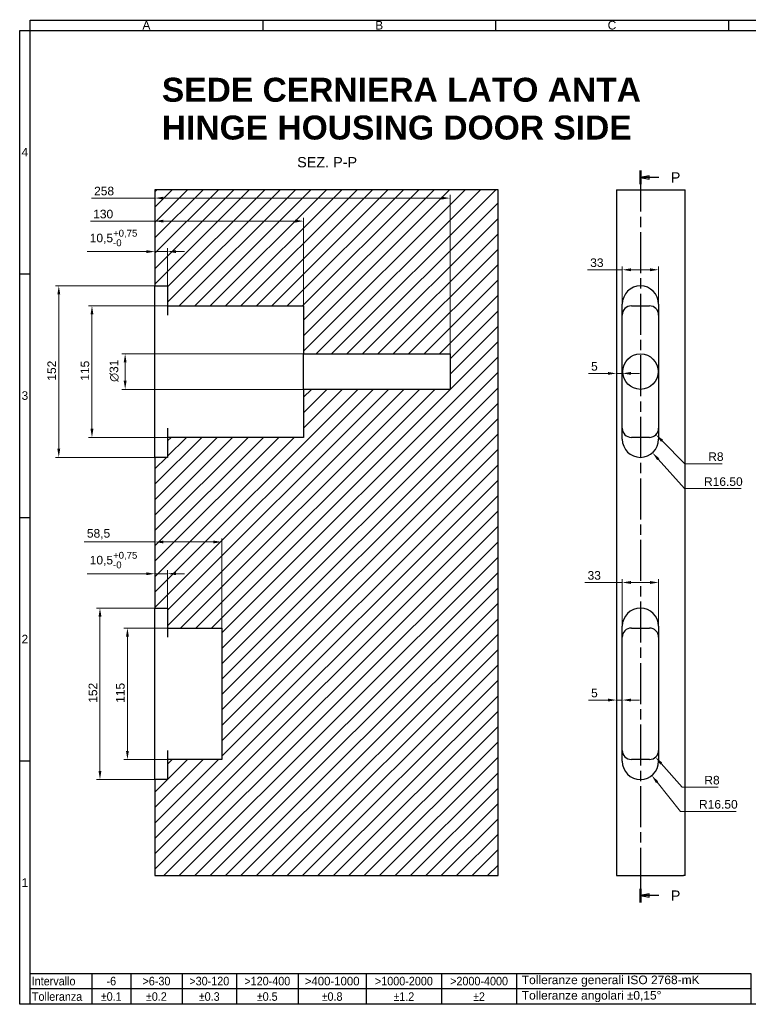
# Model space of a CAD drawing. Header units: millimetres. Extents: x 15 to 1245, y -569 to 876.
# Tile 2 of 3: x 15 to 652, y 15 to 876. Entities that reach past the tile are written whole.
import ezdxf

# ---------------------------------------------------------------- set-up
doc = ezdxf.new("R2010")
doc.units = ezdxf.units.MM
doc.header["$LTSCALE"] = 3
doc.linetypes.add('CHAIN', pattern=[0.3543, 0.2362, -0.0295, 0.0591, -0.0295])
for name, color, linetype, lineweight in [('Bordo (ISO)', 7, 'Continuous', 25), ('Linea di sezione (ISO)', 7, 'CHAIN', 25), ('Quota (ISO)', 7, 'Continuous', 15), ('Simbolo (ISO)', 7, 'Continuous', 25), ('Tratteggio (ISO)', 7, 'Continuous', 15), ('Visibile (ISO)', 7, 'Continuous', 25)]:
    doc.layers.add(name, color=color, linetype=linetype, lineweight=lineweight)
doc.styles.add('Etichetta testo (ISO)', font='ARIAL.TTF')
doc.styles.add('Miglioranzo', font='ARIAL.TTF')
doc.dimstyles.new('Migliioranzo', dxfattribs={"dimscale": 3, "dimtxt": 2.5, "dimasz": 2.5, "dimexe": 1, "dimexo": 0, "dimgap": 0.762, "dimtad": 1, "dimtoh": 1, "dimrnd": 1e-08, "dimtxsty": 'Miglioranzo', "dimcen": 0.09, "dimdle": 10, "dimclrd": 256, "dimclre": 256, "dimclrt": 256, "dimazin": 2, "dimtfac": 0.8, "dimtmove": 0, "dimatfit": 3, "dimfxl": 1, "dimtolj": 1, "dimlwd": -1, "dimlwe": -1, "dimarcsym": 0})

# ---------------------------------------------------------------- blocks, each defined once
blk = doc.blocks.new('Bordi Bordo A3')
at = {"layer": 'Bordo (ISO)'}
for p, q in [((8, 292), (415, 292)), ((8, 5), (8, 292)), ((75.83, 292), (75.83, 289)), ((143.67, 292), (143.67, 289)), ((211.5, 292), (211.5, 289)), ((279.33, 292), (279.33, 289)), ((347.17, 292), (347.17, 289)), ((415, 292), (415, 5)), ((415, 292), (415, 289)), ((5, 5), (5, 289)), ((5, 289), (415, 289)), ((5, 289), (8, 289)), ((5, 218), (8, 218)), ((5, 147), (8, 147)), ((5, 76), (8, 76)), ((8, 14), (218, 14)), ((8, 5), (8, 14)), ((26, 14), (26, 5)), ((37.4, 14), (37.4, 5)), ((52.3, 14), (52.3, 5)), ((68.2, 14), (68.2, 5)), ((86.1, 14), (86.1, 5)), ((106, 14), (106, 5)), ((127.9, 14), (127.9, 5)), ((149.8, 14), (149.8, 5)), ((218, 14), (218, 5)), ((218, 9.5), (8, 9.5)), ((415, 5), (5, 5)), ((218, 5), (8, 5))]:
    blk.add_line(p, q, dxfattribs=at)
at = {"layer": 'Bordo (ISO)', "char_height": 2.5, "style": 'Miglioranzo'}
for s, insert, width, attachment_point in [('\\fArial|b0|i0;A', (41.92, 290.5), 7.2816, 5), ('\\fArial|b0|i0;B', (109.75, 290.5), 6.0822, 5), ('C', (177.58, 290.5), 6.0822, 5), ('D', (245.42, 290.5), 7.6983, 5), ('\\fArial|b0|i0;\\W0.95;>400-1000', (96.05, 11.75), 15.9508, 5), ('\\fArial|b0|i0;\\W0.90;Tolleranza', (8.55, 7.25), 14.6684, 4), ('\\fAIGDT|b0|i0;\\W0.90;\\H2.5000;`\\fArial|b0|i0;\\W0.90;\\H2.5000;0.1', (31.7, 7.25), 7.5088, 5), ('\\fAIGDT|b0|i0;\\W0.90;\\H2.5000;`\\fArial|b0|i0;\\W0.90;\\H2.5000;0.2', (44.85, 7.25), 7.5088, 5), ('\\fAIGDT|b0|i0;\\W0.90;\\H2.5000;`\\fArial|b0|i0;\\W0.90;\\H2.5000;0.3', (60.25, 7.25), 7.5088, 5), ('\\fAIGDT|b0|i0;\\W0.90;\\H2.5000;`\\fArial|b0|i0;\\W0.90;\\H2.5000;0.5', (77.15, 7.25), 7.5088, 5), ('\\fAIGDT|b0|i0;\\W0.90;\\H2.5000;`\\fArial|b0|i0;\\W0.90;\\H2.5000;0.8', (96.05, 7.25), 7.5088, 5), ('\\fAIGDT|b0|i0;\\W0.90;\\H2.5000;`\\fArial|b0|i0;\\W0.90;\\H2.5000;1.2', (116.95, 7.25), 7.5088, 5), ('\\fAIGDT|b0|i0;\\W0.90;\\H2.5000;`\\fArial|b0|i0;\\W0.90;\\H2.5000;2', (138.85, 7.25), 7.5088, 5), ('Tolleranze angolari \\fAIGDT|b0|i0;\\H2.5000;`\\fArial|b0|i0;\\H2.5000;0,15°', (151.3, 7.25), 42.809, 4)]:
    blk.add_mtext(s, dxfattribs=dict(at, insert=insert, width=width, attachment_point=attachment_point))
for s, insert, attachment_point in [('E', (313.25, 290.5), 5), ('F', (381.08, 290.5), 5), ('4', (6.5, 253.5), 5), ('3', (6.5, 182.5), 5), ('2', (6.5, 111.5), 5), ('1', (6.5, 40.5), 5), ('\\fArial|b0|i0;\\W0.90;Intervallo', (8.5, 11.75), 4), ('\\fArial|b0|i0;\\W0.90;-6', (31.7, 11.75), 5), ('\\fArial|b0|i0;\\W0.90;>6-30', (44.85, 11.75), 5), ('\\fArial|b0|i0;\\W0.90;>30-120', (60.25, 11.75), 5), ('\\fArial|b0|i0;\\W0.90;>120-400', (77.15, 11.75), 5), ('\\fArial|b0|i0;\\W0.90;>1000-2000', (116.95, 11.75), 5), ('\\fArial|b0|i0;\\W0.90;>2000-4000', (138.85, 11.75), 5), ('Tolleranze generali ISO 2768-mK', (151.3, 11.75), 4)]:
    blk.add_mtext(s, dxfattribs=dict(at, insert=insert, attachment_point=attachment_point))
blk = doc.blocks.new('SezioneConv2d0')
at = {"layer": 'Linea di sezione (ISO)', "linetype": 'CHAIN', "ltscale": 16.887573}
blk.add_line((185.88, 248.11), (185.88, 34.71), dxfattribs=at)
at = {"layer": 'Linea di sezione (ISO)', "linetype": 'Continuous', "lineweight": 50}
for p, q in [((185.88, 248.11), (185.88, 244.13)), ((185.88, 38.7), (185.88, 34.71))]:
    blk.add_line(p, q, dxfattribs=at)
at = {"layer": 'Linea di sezione (ISO)', "linetype": 'Continuous'}
for p, q in [((188.38, 246.62), (185.88, 246.12)), ((188.38, 246.12), (185.88, 246.12)), ((185.88, 246.12), (188.38, 245.62)), ((188.38, 245.62), (188.38, 246.62)), ((191.26, 246.12), (188.38, 246.12)), ((188.38, 37.2), (185.88, 36.7)), ((188.38, 36.7), (185.88, 36.7)), ((185.88, 36.7), (188.38, 36.2)), ((188.38, 36.2), (188.38, 37.2)), ((191.26, 36.7), (188.38, 36.7))]:
    blk.add_line(p, q, dxfattribs=at)
at = {"layer": 'Linea di sezione (ISO)', "linetype": 'Continuous', "flags": 128}
for points in [[(188.38, 246.62), (185.88, 246.12), (188.38, 245.62), (188.38, 246.62)], [(188.38, 37.2), (185.88, 36.7), (188.38, 36.2), (188.38, 37.2)]]:
    blk.add_lwpolyline(points, dxfattribs=at)
at = {"layer": 'Linea di sezione (ISO)'}
for points in [[(188.38, 246.62), (185.88, 246.12), (188.38, 245.62), (188.38, 246.62)], [(188.38, 37.2), (185.88, 36.7), (188.38, 36.2), (188.38, 37.2)]]:
    blk.add_solid(points, dxfattribs=at)
at = {"layer": 'Linea di sezione (ISO)', "char_height": 3, "attachment_point": 7, "style": 'Etichetta testo (ISO)'}
for insert in [(194.72, 244.62), (194.72, 35.2)]:
    blk.add_mtext('P', dxfattribs=dict(at, insert=insert))
blk = doc.blocks.new('*D19')
at = {"layer": 'Defpoints', "color": 0}
for p in [(263.17, 583.97), (107.17, 552.97), (263.17, 552.97)]:
    blk.add_point(p, dxfattribs=at)
at = {"layer": 'Quota (ISO)'}
for p, q in [((263.17, 583.97), (104.17, 583.97)), ((107.17, 576.47), (107.17, 560.47)), ((263.17, 552.97), (104.17, 552.97))]:
    blk.add_line(p, q, dxfattribs=at)
for points in [[(105.92, 576.47), (108.42, 576.47), (107.17, 583.97)], [(105.92, 560.47), (108.42, 560.47), (107.17, 552.97)]]:
    blk.add_solid(points, dxfattribs=at)
at = {"layer": 'Quota (ISO)', "insert": (93.6, 559.55), "char_height": 7.5, "attachment_point": 1, "rotation": 90, "style": 'Miglioranzo'}
blk.add_mtext('\\A1;{\\fAIGDT|b0|i0;\\H7.5000;\\ln\\fArial|b0|i0;\\H7.5000;}31', dxfattribs=at)
blk = doc.blocks.new('*D20')
at = {"layer": 'Defpoints', "color": 0}
for p in [(144.17, 625.97), (78.17, 510.97), (144.17, 510.97)]:
    blk.add_point(p, dxfattribs=at)
at = {"layer": 'Quota (ISO)'}
for p, q in [((144.17, 625.97), (75.17, 625.97)), ((78.17, 618.47), (78.17, 518.47)), ((144.17, 510.97), (75.17, 510.97))]:
    blk.add_line(p, q, dxfattribs=at)
for points in [[(76.92, 618.47), (79.42, 618.47), (78.17, 625.97)], [(76.92, 518.47), (79.42, 518.47), (78.17, 510.97)]]:
    blk.add_solid(points, dxfattribs=at)
at = {"layer": 'Quota (ISO)', "insert": (68.22, 560.51), "char_height": 7.5, "attachment_point": 1, "rotation": 90, "style": 'Miglioranzo'}
blk.add_mtext('\\A1;115', dxfattribs=at)
blk = doc.blocks.new('*D21')
at = {"layer": 'Defpoints', "color": 0}
for p in [(133.17, 643.47), (49.17, 493.47), (133.17, 493.47)]:
    blk.add_point(p, dxfattribs=at)
at = {"layer": 'Quota (ISO)'}
for p, q in [((133.17, 643.47), (46.17, 643.47)), ((49.17, 635.97), (49.17, 500.97)), ((133.17, 493.47), (46.17, 493.47))]:
    blk.add_line(p, q, dxfattribs=at)
for points in [[(47.92, 635.97), (50.42, 635.97), (49.17, 643.47)], [(47.92, 500.97), (50.42, 500.97), (49.17, 493.47)]]:
    blk.add_solid(points, dxfattribs=at)
at = {"layer": 'Quota (ISO)', "insert": (39.22, 560.58), "char_height": 7.5, "attachment_point": 1, "rotation": 90, "style": 'Miglioranzo'}
blk.add_mtext('\\A1;152', dxfattribs=at)
blk = doc.blocks.new('*D22')
at = {"layer": 'Defpoints', "color": 0}
for p in [(573.54, 657.57), (541.74, 627.57), (573.54, 627.57)]:
    blk.add_point(p, dxfattribs=at)
at = {"layer": 'Quota (ISO)'}
for p, q in [((541.74, 657.57), (511.45, 657.57)), ((541.74, 627.57), (541.74, 660.57)), ((566.04, 657.57), (549.24, 657.57)), ((573.54, 627.57), (573.54, 660.57))]:
    blk.add_line(p, q, dxfattribs=at)
for points in [[(549.24, 658.82), (549.24, 656.32), (541.74, 657.57)], [(566.04, 658.82), (566.04, 656.32), (573.54, 657.57)]]:
    blk.add_solid(points, dxfattribs=at)
at = {"layer": 'Quota (ISO)', "insert": (513.73, 667.52), "char_height": 7.5, "attachment_point": 1, "style": 'Miglioranzo'}
blk.add_mtext('\\A1;33', dxfattribs=at)
blk = doc.blocks.new('*D23')
at = {"layer": 'Defpoints', "color": 0}
for p in [(536.74, 566.93), (536.74, 566.93), (541.74, 566.93)]:
    blk.add_point(p, dxfattribs=at)
at = {"layer": 'Quota (ISO)'}
for p, q in [((529.24, 566.93), (512.19, 566.93)), ((541.74, 566.93), (536.74, 566.93)), ((549.24, 566.93), (556.74, 566.93))]:
    blk.add_line(p, q, dxfattribs=at)
for points in [[(529.24, 568.18), (529.24, 565.68), (536.74, 566.93)], [(549.24, 568.18), (549.24, 565.68), (541.74, 566.93)]]:
    blk.add_solid(points, dxfattribs=at)
at = {"layer": 'Quota (ISO)', "insert": (514.48, 576.84), "char_height": 7.5, "attachment_point": 1, "style": 'Miglioranzo'}
blk.add_mtext('\\A1;5', dxfattribs=at)
blk = doc.blocks.new('*D24')
at = {"layer": 'Defpoints', "color": 0}
for p in [(144.17, 344.17), (109.17, 229.17), (144.17, 229.17)]:
    blk.add_point(p, dxfattribs=at)
at = {"layer": 'Quota (ISO)'}
for p, q in [((144.17, 344.17), (106.17, 344.17)), ((109.17, 336.67), (109.17, 236.67)), ((144.17, 229.17), (106.17, 229.17))]:
    blk.add_line(p, q, dxfattribs=at)
for points in [[(107.92, 336.67), (110.42, 336.67), (109.17, 344.17)], [(107.92, 236.67), (110.42, 236.67), (109.17, 229.17)]]:
    blk.add_solid(points, dxfattribs=at)
at = {"layer": 'Quota (ISO)', "insert": (99.22, 278.71), "char_height": 7.5, "attachment_point": 1, "rotation": 90, "style": 'Miglioranzo'}
blk.add_mtext('\\A1;115', dxfattribs=at)
blk = doc.blocks.new('*D25')
at = {"layer": 'Defpoints', "color": 0}
for p in [(133.17, 361.67), (85.17, 211.67), (133.17, 211.67)]:
    blk.add_point(p, dxfattribs=at)
at = {"layer": 'Quota (ISO)'}
for p, q in [((133.17, 361.67), (82.17, 361.67)), ((85.17, 354.17), (85.17, 219.17)), ((133.17, 211.67), (82.17, 211.67))]:
    blk.add_line(p, q, dxfattribs=at)
for points in [[(83.92, 354.17), (86.42, 354.17), (85.17, 361.67)], [(83.92, 219.17), (86.42, 219.17), (85.17, 211.67)]]:
    blk.add_solid(points, dxfattribs=at)
at = {"layer": 'Quota (ISO)', "insert": (75.22, 278.78), "char_height": 7.5, "attachment_point": 1, "rotation": 90, "style": 'Miglioranzo'}
blk.add_mtext('\\A1;152', dxfattribs=at)
blk = doc.blocks.new('*D26')
at = {"layer": 'Defpoints', "color": 0}
for p in [(144.17, 673.47), (144.17, 643.47), (133.17, 627.57)]:
    blk.add_point(p, dxfattribs=at)
at = {"layer": 'Quota (ISO)'}
for p, q in [((125.67, 673.47), (73.94, 673.47)), ((133.17, 627.57), (133.17, 676.47)), ((144.17, 673.47), (133.17, 673.47)), ((144.17, 643.47), (144.17, 676.47)), ((151.67, 673.47), (159.17, 673.47))]:
    blk.add_line(p, q, dxfattribs=at)
for points in [[(125.67, 674.72), (125.67, 672.22), (133.17, 673.47)], [(151.67, 674.72), (151.67, 672.22), (144.17, 673.47)]]:
    blk.add_solid(points, dxfattribs=at)
at = {"layer": 'Quota (ISO)', "insert": (76.22, 692.58), "char_height": 7.5, "attachment_point": 1, "style": 'Miglioranzo'}
blk.add_mtext('\\A1;10,5{\\H6.000000;\\S+0,75^ -0;}', dxfattribs=at)
blk = doc.blocks.new('*D27')
at = {"layer": 'Defpoints', "color": 0}
for p in [(263.17, 700.14), (133.17, 627.57), (263.17, 625.97)]:
    blk.add_point(p, dxfattribs=at)
at = {"layer": 'Quota (ISO)'}
for p, q in [((133.17, 700.14), (76.96, 700.14)), ((133.17, 627.57), (133.17, 703.14)), ((255.67, 700.14), (140.67, 700.14)), ((263.17, 625.97), (263.17, 703.14))]:
    blk.add_line(p, q, dxfattribs=at)
for points in [[(140.67, 701.39), (140.67, 698.89), (133.17, 700.14)], [(255.67, 701.39), (255.67, 698.89), (263.17, 700.14)]]:
    blk.add_solid(points, dxfattribs=at)
at = {"layer": 'Quota (ISO)', "insert": (79.25, 710.09), "char_height": 7.5, "attachment_point": 1, "style": 'Miglioranzo'}
blk.add_mtext('\\A1;130', dxfattribs=at)
blk = doc.blocks.new('*D28')
at = {"layer": 'Defpoints', "color": 0}
for p in [(391.17, 720.28), (133.17, 627.57), (391.17, 583.97)]:
    blk.add_point(p, dxfattribs=at)
at = {"layer": 'Quota (ISO)'}
for p, q in [((133.17, 720.28), (77.75, 720.28)), ((133.17, 627.57), (133.17, 723.28)), ((383.67, 720.28), (140.67, 720.28)), ((391.17, 583.97), (391.17, 723.28))]:
    blk.add_line(p, q, dxfattribs=at)
for points in [[(140.67, 721.53), (140.67, 719.03), (133.17, 720.28)], [(383.67, 721.53), (383.67, 719.03), (391.17, 720.28)]]:
    blk.add_solid(points, dxfattribs=at)
at = {"layer": 'Quota (ISO)', "insert": (80.03, 730.23), "char_height": 7.5, "attachment_point": 1, "style": 'Miglioranzo'}
blk.add_mtext('\\A1;258', dxfattribs=at)
blk = doc.blocks.new('*D29')
at = {"layer": 'Defpoints', "color": 0}
for p in [(144.17, 391.67), (144.17, 361.67), (133.17, 345.77)]:
    blk.add_point(p, dxfattribs=at)
at = {"layer": 'Quota (ISO)'}
for p, q in [((125.67, 391.67), (73.94, 391.67)), ((133.17, 345.77), (133.17, 394.67)), ((144.17, 391.67), (133.17, 391.67)), ((144.17, 361.67), (144.17, 394.67)), ((151.67, 391.67), (159.17, 391.67))]:
    blk.add_line(p, q, dxfattribs=at)
for points in [[(125.67, 392.92), (125.67, 390.42), (133.17, 391.67)], [(151.67, 392.92), (151.67, 390.42), (144.17, 391.67)]]:
    blk.add_solid(points, dxfattribs=at)
at = {"layer": 'Quota (ISO)', "insert": (76.22, 410.78), "char_height": 7.5, "attachment_point": 1, "style": 'Miglioranzo'}
blk.add_mtext('\\A1;10,5{\\H6.000000;\\S+0,75^ -0;}', dxfattribs=at)
blk = doc.blocks.new('*D30')
at = {"layer": 'Defpoints', "color": 0}
for p in [(191.67, 419.44), (133.17, 345.77), (191.67, 344.17)]:
    blk.add_point(p, dxfattribs=at)
at = {"layer": 'Quota (ISO)'}
for p, q in [((133.17, 345.77), (133.17, 422.44)), ((191.67, 344.17), (191.67, 422.44)), ((133.17, 419.44), (71.44, 419.44)), ((184.17, 419.44), (140.67, 419.44))]:
    blk.add_line(p, q, dxfattribs=at)
for points in [[(140.67, 420.69), (140.67, 418.19), (133.17, 419.44)], [(184.17, 420.69), (184.17, 418.19), (191.67, 419.44)]]:
    blk.add_solid(points, dxfattribs=at)
at = {"layer": 'Quota (ISO)', "insert": (73.73, 430.74), "char_height": 7.5, "attachment_point": 1, "style": 'Miglioranzo'}
blk.add_mtext('\\A1;58,5', dxfattribs=at)
blk = doc.blocks.new('*D31')
at = {"layer": 'Defpoints', "color": 0}
for p in [(573.54, 384.02), (541.74, 345.77), (573.54, 345.77)]:
    blk.add_point(p, dxfattribs=at)
at = {"layer": 'Quota (ISO)'}
for p, q in [((541.74, 384.02), (509.15, 384.02)), ((541.74, 345.77), (541.74, 387.02)), ((566.04, 384.02), (549.24, 384.02)), ((573.54, 345.77), (573.54, 387.02))]:
    blk.add_line(p, q, dxfattribs=at)
for points in [[(549.24, 385.27), (549.24, 382.77), (541.74, 384.02)], [(566.04, 385.27), (566.04, 382.77), (573.54, 384.02)]]:
    blk.add_solid(points, dxfattribs=at)
at = {"layer": 'Quota (ISO)', "insert": (511.43, 393.97), "char_height": 7.5, "attachment_point": 1, "style": 'Miglioranzo'}
blk.add_mtext('\\A1;33', dxfattribs=at)
blk = doc.blocks.new('*D32')
at = {"layer": 'Defpoints', "color": 0}
for p in [(536.74, 281.16), (536.74, 281.16), (541.74, 281.16)]:
    blk.add_point(p, dxfattribs=at)
at = {"layer": 'Quota (ISO)'}
for p, q in [((529.24, 281.16), (512.19, 281.16)), ((541.74, 281.16), (536.74, 281.16)), ((549.24, 281.16), (556.74, 281.16))]:
    blk.add_line(p, q, dxfattribs=at)
for points in [[(529.24, 282.41), (529.24, 279.91), (536.74, 281.16)], [(549.24, 282.41), (549.24, 279.91), (541.74, 281.16)]]:
    blk.add_solid(points, dxfattribs=at)
at = {"layer": 'Quota (ISO)', "insert": (514.48, 291.07), "char_height": 7.5, "attachment_point": 1, "style": 'Miglioranzo'}
blk.add_mtext('\\A1;5', dxfattribs=at)
blk = doc.blocks.new('*D33')
at = {"layer": 'Defpoints', "color": 0}
for p in [(557.64, 509.37), (568.2, 497.49)]:
    blk.add_point(p, dxfattribs=at)
at = {"layer": 'Quota (ISO)'}
for p, q in [((596.12, 466.09), (573.18, 491.88)), ((645.69, 466.09), (596.12, 466.09))]:
    blk.add_line(p, q, dxfattribs=at)
blk.add_solid([(574.12, 492.71), (572.25, 491.05), (568.2, 497.49)], dxfattribs=at)
at = {"layer": 'Quota (ISO)', "insert": (613.23, 476.03), "char_height": 7.5, "attachment_point": 1, "style": 'Miglioranzo'}
blk.add_mtext('\\A1;R\\fArial|b0|i0;\\H7.5000;16.50', dxfattribs=at)
blk = doc.blocks.new('*D34')
at = {"layer": 'Defpoints', "color": 0}
for p in [(565.54, 518.97), (571.19, 513.31)]:
    blk.add_point(p, dxfattribs=at)
at = {"layer": 'Quota (ISO)'}
for p, q in [((596.57, 487.94), (576.5, 508.01)), ((629, 487.94), (596.57, 487.94))]:
    blk.add_line(p, q, dxfattribs=at)
blk.add_solid([(577.38, 508.89), (575.61, 507.13), (571.19, 513.31)], dxfattribs=at)
at = {"layer": 'Quota (ISO)', "insert": (616.89, 497.88), "char_height": 7.5, "attachment_point": 1, "style": 'Miglioranzo'}
blk.add_mtext('\\A1;R8', dxfattribs=at)
blk = doc.blocks.new('*D35')
at = {"layer": 'Defpoints', "color": 0}
for p in [(557.64, 227.57), (567.55, 215.14)]:
    blk.add_point(p, dxfattribs=at)
at = {"layer": 'Quota (ISO)'}
for p, q in [((592.58, 183.79), (572.23, 209.28)), ((641.32, 183.79), (592.58, 183.79))]:
    blk.add_line(p, q, dxfattribs=at)
blk.add_solid([(573.21, 210.06), (571.26, 208.5), (567.55, 215.14)], dxfattribs=at)
at = {"layer": 'Quota (ISO)', "insert": (608.86, 193.73), "char_height": 7.5, "attachment_point": 1, "style": 'Miglioranzo'}
blk.add_mtext('\\A1;R\\fArial|b0|i0;\\H7.5000;16.50', dxfattribs=at)
blk = doc.blocks.new('*D36')
at = {"layer": 'Defpoints', "color": 0}
for p in [(565.54, 237.17), (570.84, 231.18)]:
    blk.add_point(p, dxfattribs=at)
at = {"layer": 'Quota (ISO)'}
for p, q in [((594.14, 204.89), (575.82, 225.57)), ((625.63, 204.89), (594.14, 204.89))]:
    blk.add_line(p, q, dxfattribs=at)
blk.add_solid([(576.75, 226.4), (574.88, 224.74), (570.84, 231.18)], dxfattribs=at)
at = {"layer": 'Quota (ISO)', "insert": (613.52, 214.84), "char_height": 7.5, "attachment_point": 1, "style": 'Miglioranzo'}
blk.add_mtext('\\A1;R8', dxfattribs=at)

msp = doc.modelspace()

# ---------------------------------------------------------------- hatches: boundary and pattern name
at = {"layer": 'Tratteggio (ISO)'}
h = msp.add_hatch(dxfattribs=at)
h.set_pattern_fill('ANSI31', color=256, scale=76.2, style=0)
h.set_pattern_definition([(45, (0, 0), (-6.73519, 6.73519), [])])
h.paths.add_polyline_path([(391.1658, 583.9694), (391.1658, 552.9694), (263.1658, 552.9694), (263.1658, 510.9694), (144.1658, 510.9694), (144.1658, 493.4694), (133.1658, 493.4694), (133.1658, 361.6694), (144.1658, 361.6694), (144.1658, 344.1694), (191.6658, 344.1694), (191.6658, 229.1694), (144.1658, 229.1694), (144.1658, 211.6694), (133.1658, 211.6694), (133.1658, 127.5694), (433.1658, 127.5694), (433.1658, 727.5694), (133.1658, 727.5694), (133.1658, 643.4694), (144.1658, 643.4694), (144.1658, 625.9694), (263.1658, 625.9694), (263.1658, 583.9694)])

# ---------------------------------------------------------------- linework, layer by layer
at = {"layer": 'Visibile (ISO)'}
for p, q in [((433.1658, 727.5694), (133.1658, 727.5694)), ((133.1658, 727.5694), (133.1658, 643.4694)), ((433.1658, 127.5694), (433.1658, 727.5694)), ((536.7358, 727.5694), (595.2358, 727.5694)), ((536.7358, 727.5694), (536.7358, 127.5694)), ((595.2358, 727.5694), (596.7358, 727.5694)), ((596.7358, 127.5694), (596.7358, 727.5694)), ((133.1658, 643.4694), (144.1658, 643.4694)), ((133.1658, 627.5694), (133.1658, 643.4694)), ((144.1658, 643.4694), (144.1658, 625.9694)), ((133.1658, 509.3694), (133.1658, 627.5694)), ((144.1658, 625.9694), (263.1658, 625.9694)), ((144.1658, 625.9694), (144.1658, 617.9694)), ((263.1658, 625.9694), (263.1658, 583.9694)), ((541.7358, 509.3694), (541.7358, 627.5694)), ((549.7358, 625.9694), (565.5358, 625.9694)), ((573.5358, 627.5694), (573.5358, 509.3694)), ((263.1658, 583.9694), (391.1658, 583.9694)), ((263.1658, 552.9694), (263.1658, 583.9694)), ((391.1658, 583.9694), (391.1658, 552.9694)), ((391.1658, 552.9694), (263.1658, 552.9694)), ((263.1658, 552.9694), (263.1658, 510.9694)), ((144.1658, 518.9694), (144.1658, 510.9694)), ((133.1658, 493.4694), (133.1658, 509.3694)), ((263.1658, 510.9694), (144.1658, 510.9694)), ((144.1658, 510.9694), (144.1658, 493.4694)), ((565.5358, 510.9694), (549.7358, 510.9694)), ((144.1658, 493.4694), (133.1658, 493.4694)), ((133.1658, 493.4694), (133.1658, 361.6694)), ((133.1658, 361.6694), (144.1658, 361.6694)), ((133.1658, 345.7694), (133.1658, 361.6694)), ((144.1658, 361.6694), (144.1658, 344.1694)), ((133.1658, 227.5694), (133.1658, 345.7694)), ((541.7358, 227.5694), (541.7358, 345.7694)), ((573.5358, 345.7694), (573.5358, 227.5694)), ((144.1658, 344.1694), (191.6658, 344.1694)), ((144.1658, 344.1694), (144.1658, 336.1694)), ((191.6658, 344.1694), (191.6658, 229.1694)), ((549.7358, 344.1694), (565.5358, 344.1694)), ((144.1658, 237.1694), (144.1658, 229.1694)), ((133.1658, 211.6694), (133.1658, 227.5694)), ((191.6658, 229.1694), (144.1658, 229.1694)), ((144.1658, 229.1694), (144.1658, 211.6694)), ((565.5358, 229.1694), (549.7358, 229.1694)), ((144.1658, 211.6694), (133.1658, 211.6694)), ((133.1658, 211.6694), (133.1658, 127.5694)), ((133.1658, 127.5694), (433.1658, 127.5694)), ((536.7358, 127.5694), (595.2358, 127.5694)), ((596.7358, 127.5694), (595.2358, 127.5694))]:
    msp.add_line(p, q, dxfattribs=at)
msp.add_circle((557.6358, 568.4694), 15.5, dxfattribs=at)
for centre, radius, start, end in [((557.6358, 627.5694), 15.9, 0, 180), ((549.7358, 617.9694), 8, 90, 180), ((565.5358, 617.9694), 8, 0, 90), ((549.7358, 518.9694), 8, 180, 270), ((565.5358, 518.9694), 8, 270, 0), ((557.6358, 509.3694), 15.9, 180, 0), ((557.6358, 345.7694), 15.9, 0, 180), ((549.7358, 336.1694), 8, 90, 180), ((565.5358, 336.1694), 8, 0, 90), ((549.7358, 237.1694), 8, 180, 270), ((565.5358, 237.1694), 8, 270, 0), ((557.6358, 227.5694), 15.9, 180, 0)]:
    msp.add_arc(centre, radius, start, end, dxfattribs=at)

# ---------------------------------------------------------------- block references
at = {"xscale": 3, "yscale": 3, "zscale": 3}
msp.add_blockref('Bordi Bordo A3', (0, 0), dxfattribs=at)
at = {"layer": 'Linea di sezione (ISO)', "xscale": 3, "yscale": 3, "zscale": 3}
msp.add_blockref('SezioneConv2d0', (0, 0), dxfattribs=at)

# ---------------------------------------------------------------- texts
at = {"layer": 'Simbolo (ISO)', "insert": (139.2445, 825.5694), "char_height": 21, "width": 418.991632, "attachment_point": 1, "line_spacing_factor": 0.944221, "style": 'Miglioranzo'}
msp.add_mtext('{\\fArial|b1|i0;\\H21.0000;SEDE CERNIERA LATO ANTA\\PHINGE HOUSING DOOR SIDE}', dxfattribs=at)
at = {"layer": 'Simbolo (ISO)', "insert": (257.5519, 747.0694), "char_height": 9, "attachment_point": 7, "style": 'Etichetta testo (ISO)'}
msp.add_mtext('SEZ. P-P', dxfattribs=at)

# ---------------------------------------------------------------- dimensions: what is measured, and where the dimension line sits
at = {"layer": 'Quota (ISO)'}
for base, p1, p2, override, picture, middle in [((391.1658, 720.2817), (133.1658, 627.5694), (391.1658, 583.9694), {"dimtoh": 0, "dimdec": 2, "dimtp": 0, "dimtm": 0, "dimtdec": 2, "dimtofl": 0, "dimatfit": 2}, '*D28', (88.3884, 720.2817)), ((263.1658, 700.1417), (133.1658, 627.5694), (263.1658, 625.9694), {"dimtoh": 0, "dimdec": 2, "dimtp": 0, "dimtm": 0, "dimtdec": 2, "dimtofl": 0, "dimatfit": 2}, '*D27', (87.1678, 700.1417)), ((144.1658, 673.4694), (133.1658, 627.5694), (144.1658, 643.4694), {"dimgap": 0.762, "dimtoh": 0, "dimdec": 2, "dimlfac": 0.954545, "dimtol": 1, "dimlim": 0, "dimtp": 0.75, "dimtm": 1e-09, "dimtdec": 2, "dimtofl": 1, "dimatfit": 1}, '*D26', (96.0508, 673.4694)), ((573.5358, 657.5694), (541.7358, 627.5694), (573.5358, 627.5694), {"dimtoh": 0, "dimdec": 2, "dimlfac": 1.037736, "dimtp": 0, "dimtm": 0, "dimtdec": 2, "dimtofl": 0, "dimatfit": 2}, '*D22', (519.1027, 657.5694)), ((536.7358, 566.9277), (541.7358, 566.9277), (536.7358, 566.9277), {"dimtoh": 0, "dimdec": 2, "dimse1": 1, "dimse2": 1, "dimtp": 0, "dimtm": 0, "dimtdec": 2, "dimtofl": 1, "dimatfit": 1}, '*D23', (516.9634, 566.9277)), ((144.1658, 391.6694), (133.1658, 345.7694), (144.1658, 361.6694), {"dimgap": 0.762, "dimtoh": 0, "dimdec": 2, "dimlfac": 0.954545, "dimtol": 1, "dimlim": 0, "dimtp": 0.75, "dimtm": 1e-09, "dimtdec": 2, "dimtofl": 1, "dimatfit": 1}, '*D29', (96.0508, 391.6694)), ((573.5358, 384.0225), (541.7358, 345.7694), (573.5358, 345.7694), {"dimtoh": 0, "dimdec": 2, "dimlfac": 1.037736, "dimtp": 0, "dimtm": 0, "dimtdec": 2, "dimtofl": 0, "dimatfit": 2}, '*D31', (516.8017, 384.0225)), ((536.7358, 281.1606), (541.7358, 281.1606), (536.7358, 281.1606), {"dimtoh": 0, "dimdec": 2, "dimse1": 1, "dimse2": 1, "dimtp": 0, "dimtm": 0, "dimtdec": 2, "dimtofl": 1, "dimatfit": 1}, '*D32', (516.9634, 281.1606))]:
    dim = msp.add_linear_dim(base=base, p1=p1, p2=p2, dimstyle='Migliioranzo', override=override, dxfattribs=at)
    dim.commit()
    dim.dimension.update_dxf_attribs({"geometry": picture, "text_midpoint": middle, "dimtype": 160})
for base, p1, p2, angle, override, picture, middle in [((49.1658, 493.4694), (133.1658, 643.4694), (133.1658, 493.4694), 90, {"dimtoh": 0, "dimdec": 2, "dimlfac": 1.013333, "dimtp": 0, "dimtm": 0, "dimtdec": 2, "dimtofl": 0, "dimatfit": 1}, '*D21', (49.1658, 568.4694)), ((78.1658, 510.9694), (144.1658, 625.9694), (144.1658, 510.9694), 270, {"dimtoh": 0, "dimdec": 2, "dimtp": 0, "dimtm": 0, "dimtdec": 2, "dimtofl": 0, "dimatfit": 1}, '*D20', (78.1658, 568.4694)), ((191.6658, 419.4404), (133.1658, 345.7694), (191.6658, 344.1694), 180, {"dimtoh": 0, "dimdec": 2, "dimtp": 0, "dimtm": 0, "dimtdec": 2, "dimtofl": 0, "dimatfit": 2}, '*D30', (83.4981, 419.4404)), ((85.1658, 211.6694), (133.1658, 361.6694), (133.1658, 211.6694), 270, {"dimtoh": 0, "dimdec": 2, "dimlfac": 1.013333, "dimtp": 0, "dimtm": 0, "dimtdec": 2, "dimtofl": 0, "dimatfit": 1}, '*D25', (85.1658, 286.6694)), ((109.1658, 229.1694), (144.1658, 344.1694), (144.1658, 229.1694), 90, {"dimtoh": 0, "dimdec": 2, "dimtp": 0, "dimtm": 0, "dimtdec": 2, "dimtofl": 0, "dimatfit": 1}, '*D24', (109.1658, 286.6694))]:
    dim = msp.add_linear_dim(base=base, p1=p1, p2=p2, angle=angle, dimstyle='Migliioranzo', override=override, dxfattribs=at)
    dim.commit()
    dim.dimension.update_dxf_attribs({"geometry": picture, "text_midpoint": middle, "dimtype": 160})
dim = msp.add_linear_dim(base=(107.1658, 552.9694), p1=(263.1658, 583.9694), p2=(263.1658, 552.9694), angle=90, text='{\\fAIGDT|b0|i0;\\H7.5000;\\ln\\fArial|b0|i0;\\H7.5000;}<>', dimstyle='Migliioranzo', override={"dimtoh": 0, "dimdec": 2, "dimtp": 0, "dimtm": 0, "dimtdec": 2, "dimtofl": 0, "dimatfit": 1}, dxfattribs=at)
dim.commit()
dim.dimension.update_dxf_attribs({"geometry": '*D19', "text_midpoint": (107.1658, 568.4694), "dimtype": 160})
for center, mpoint, picture, middle in [((565.5358, 518.9694), (571.1926, 513.3125), '*D34', (622.949, 487.9382)), ((565.5358, 237.1694), (570.842, 231.1824), '*D36', (619.5707, 204.8909))]:
    dim = msp.add_radius_dim(center=center, mpoint=mpoint, dimstyle='Migliioranzo', override={"dimtih": 1, "dimdec": 2, "dimcen": 0, "dimtp": 0, "dimtm": 0, "dimtdec": 2, "dimtofl": 0}, dxfattribs=at)
    dim.commit()
    dim.dimension.update_dxf_attribs({"geometry": picture, "text_midpoint": middle, "dimtype": 164})
for center, mpoint, picture, middle in [((557.6358, 509.3694), (568.201, 497.4873), '*D33', (629.4556, 466.0888)), ((557.6358, 227.5694), (567.5547, 215.1426), '*D35', (625.0901, 183.7894))]:
    dim = msp.add_radius_dim(center=center, mpoint=mpoint, text='R\\fArial|b0|i0;\\H7.5000;16.50', dimstyle='Migliioranzo', override={"dimtih": 1, "dimdec": 2, "dimcen": 0, "dimtp": 0, "dimtm": 0, "dimtdec": 2, "dimtofl": 0}, dxfattribs=at)
    dim.commit()
    dim.dimension.update_dxf_attribs({"geometry": picture, "text_midpoint": middle, "dimtype": 164})

doc.saveas('drawing.dxf')
